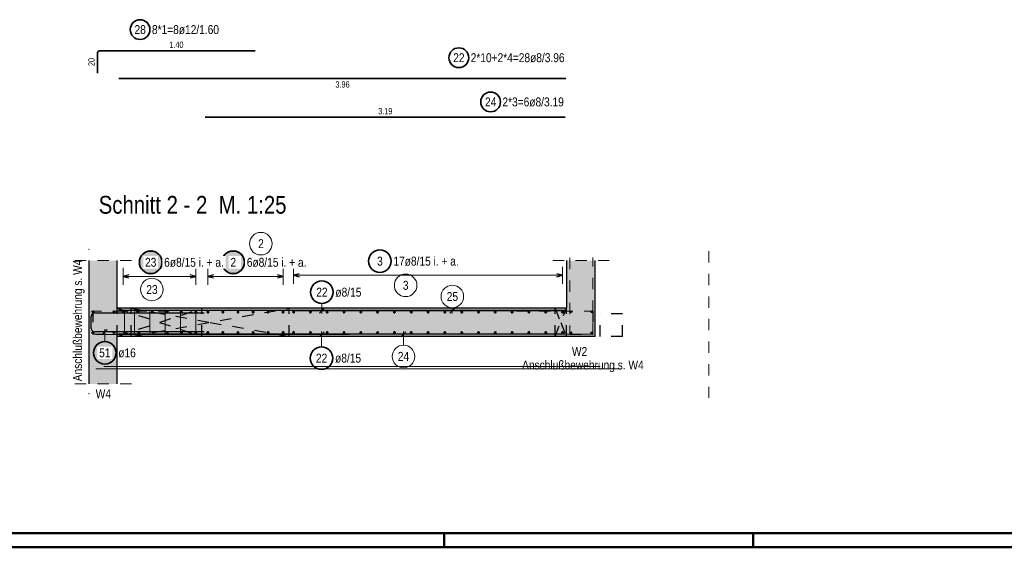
# Model space of a CAD drawing. Header units: millimetres. Extents: x -4.8 to 43.1, y -12 to 21.7.
# Tile 3 of 42: x 1.5 to 10.2, y 0 to 4.7. Entities that reach past the tile are written whole.
import ezdxf

# ---------------------------------------------------------------- set-up
doc = ezdxf.new("R2010")
doc.units = ezdxf.units.MM
doc.linetypes.add('DOT', pattern=[0.25, 0, -0.25])
doc.linetypes.add('HIDDEN', pattern=[0.375, 0.25, -0.125])
doc.layers.add('Achsen', color=7, linetype='Continuous', lineweight=20)
doc.layers.add('nplo Bewehrung', color=7, linetype='Continuous', lineweight=20)
doc.styles.add('Arial Narrow', font='ARIALN.TTF')

msp = doc.modelspace()

# ---------------------------------------------------------------- hatches: boundary and pattern name
at = {"lineweight": 25, "true_color": 0xffffff}
for points in [[(2.756698, 2.525), (2.756631, 2.528839), (2.75643, 2.532673), (2.756096, 2.536498), (2.755628, 2.540309), (2.755027, 2.544101), (2.754295, 2.54787), (2.753431, 2.551611), (2.752437, 2.55532), (2.751315, 2.558992), (2.750065, 2.562622), (2.748689, 2.566207), (2.747188, 2.569741), (2.745566, 2.573221), (2.743823, 2.576642), (2.741961, 2.58), (2.739984, 2.583291), (2.737893, 2.586511), (2.73569, 2.589656), (2.73338, 2.592723), (2.730963, 2.595707), (2.728444, 2.598604), (2.725826, 2.601412), (2.723111, 2.604127), (2.720303, 2.606746), (2.717405, 2.609265), (2.714421, 2.611681), (2.711355, 2.613992), (2.70821, 2.616194), (2.70499, 2.618285), (2.701698, 2.620263), (2.69834, 2.622124), (2.694919, 2.623867), (2.691439, 2.62549), (2.687905, 2.62699), (2.684321, 2.628366), (2.68069, 2.629616), (2.677018, 2.630739), (2.67331, 2.631733), (2.669569, 2.632596), (2.6658, 2.633329), (2.662007, 2.633929), (2.658197, 2.634397), (2.654372, 2.634732), (2.650537, 2.634933), (2.646698, 2.635), (2.642859, 2.634933), (2.639025, 2.634732), (2.6352, 2.634397), (2.631389, 2.633929), (2.627597, 2.633329), (2.623828, 2.632596), (2.620087, 2.631733), (2.616378, 2.630739), (2.612707, 2.629616), (2.609076, 2.628366), (2.605492, 2.62699), (2.601957, 2.62549), (2.598478, 2.623867), (2.595057, 2.622124), (2.591698, 2.620263), (2.588407, 2.618285), (2.585187, 2.616194), (2.582042, 2.613992), (2.578976, 2.611681), (2.575992, 2.609265), (2.573094, 2.606746), (2.570286, 2.604127), (2.567571, 2.601412), (2.564952, 2.598604), (2.562433, 2.595707), (2.560017, 2.592723), (2.557707, 2.589656), (2.555504, 2.586511), (2.553413, 2.583291), (2.551436, 2.58), (2.549574, 2.576642), (2.547831, 2.573221), (2.546208, 2.569741), (2.544708, 2.566207), (2.543332, 2.562622), (2.542082, 2.558992), (2.54096, 2.55532), (2.539966, 2.551611), (2.539102, 2.54787), (2.53837, 2.544101), (2.537769, 2.540309), (2.537301, 2.536498), (2.536966, 2.532673), (2.536765, 2.528839), (2.536698, 2.525), (2.536765, 2.521161), (2.536966, 2.517327), (2.537301, 2.513502), (2.537769, 2.509691), (2.53837, 2.505899), (2.539102, 2.50213), (2.539966, 2.498389), (2.54096, 2.49468), (2.542082, 2.491008), (2.543332, 2.487378), (2.544708, 2.483793), (2.546208, 2.480259), (2.547831, 2.476779), (2.549574, 2.473358), (2.551436, 2.47), (2.553413, 2.466709), (2.555504, 2.463489), (2.557707, 2.460344), (2.560017, 2.457277), (2.562433, 2.454293), (2.564952, 2.451396), (2.567571, 2.448588), (2.570286, 2.445873), (2.573094, 2.443254), (2.575992, 2.440735), (2.578976, 2.438319), (2.582042, 2.436008), (2.585187, 2.433806), (2.588407, 2.431715), (2.591698, 2.429737), (2.595057, 2.427876), (2.598478, 2.426133), (2.601957, 2.42451), (2.605492, 2.42301), (2.609076, 2.421634), (2.612707, 2.420384), (2.616378, 2.419261), (2.620087, 2.418267), (2.623828, 2.417404), (2.627597, 2.416671), (2.631389, 2.416071), (2.6352, 2.415603), (2.639025, 2.415268), (2.642859, 2.415067), (2.646698, 2.415), (2.650537, 2.415067), (2.654372, 2.415268), (2.658197, 2.415603), (2.662007, 2.416071), (2.6658, 2.416671), (2.669569, 2.417404), (2.67331, 2.418267), (2.677018, 2.419261), (2.68069, 2.420384), (2.684321, 2.421634), (2.687905, 2.42301), (2.691439, 2.42451), (2.694919, 2.426133), (2.69834, 2.427876), (2.701698, 2.429737), (2.70499, 2.431715), (2.70821, 2.433806), (2.711355, 2.436008), (2.714421, 2.438319), (2.717405, 2.440735), (2.720303, 2.443254), (2.723111, 2.445873), (2.725826, 2.448588), (2.728444, 2.451396), (2.730963, 2.454293), (2.73338, 2.457277), (2.73569, 2.460344), (2.737893, 2.463489), (2.739984, 2.466709), (2.741961, 2.47), (2.743823, 2.473358), (2.745566, 2.476779), (2.747188, 2.480259), (2.748689, 2.483793), (2.750065, 2.487378), (2.751315, 2.491008), (2.752437, 2.49468), (2.753431, 2.498389), (2.754295, 2.50213), (2.755027, 2.505899), (2.755628, 2.509691), (2.756096, 2.513502), (2.75643, 2.517327)], [(3.489227, 2.525), (3.48916, 2.528839), (3.48896, 2.532673), (3.488625, 2.536498), (3.488157, 2.540309), (3.487556, 2.544101), (3.486824, 2.54787), (3.48596, 2.551611), (3.484966, 2.55532), (3.483844, 2.558992), (3.482594, 2.562622), (3.481218, 2.566207), (3.479717, 2.569741), (3.478095, 2.573221), (3.476352, 2.576642), (3.47449, 2.58), (3.472513, 2.583291), (3.470422, 2.586511), (3.468219, 2.589656), (3.465909, 2.592723), (3.463492, 2.595707), (3.460973, 2.598604), (3.458355, 2.601412), (3.45564, 2.604127), (3.452832, 2.606746), (3.449934, 2.609265), (3.44695, 2.611681), (3.443884, 2.613992), (3.440739, 2.616194), (3.437519, 2.618285), (3.434227, 2.620263), (3.430869, 2.622124), (3.427448, 2.623867), (3.423969, 2.62549), (3.420434, 2.62699), (3.41685, 2.628366), (3.413219, 2.629616), (3.409548, 2.630739), (3.405839, 2.631733), (3.402098, 2.632596), (3.398329, 2.633329), (3.394537, 2.633929), (3.390726, 2.634397), (3.386901, 2.634732), (3.383066, 2.634933), (3.379227, 2.635), (3.375389, 2.634933), (3.371554, 2.634732), (3.367729, 2.634397), (3.363918, 2.633929), (3.360126, 2.633329), (3.356357, 2.632596), (3.352616, 2.631733), (3.348907, 2.630739), (3.345236, 2.629616), (3.341605, 2.628366), (3.338021, 2.62699), (3.334486, 2.62549), (3.331007, 2.623867), (3.327586, 2.622124), (3.324227, 2.620263), (3.320936, 2.618285), (3.317716, 2.616194), (3.314571, 2.613992), (3.311505, 2.611681), (3.308521, 2.609265), (3.305623, 2.606746), (3.302815, 2.604127), (3.3001, 2.601412), (3.297482, 2.598604), (3.294963, 2.595707), (3.292546, 2.592723), (3.290236, 2.589656), (3.288033, 2.586511), (3.285942, 2.583291), (3.283965, 2.58), (3.282103, 2.576642), (3.28036, 2.573221), (3.278737, 2.569741), (3.277237, 2.566207), (3.275861, 2.562622), (3.274611, 2.558992), (3.273489, 2.55532), (3.272495, 2.551611), (3.271631, 2.54787), (3.270899, 2.544101), (3.270298, 2.540309), (3.26983, 2.536498), (3.269495, 2.532673), (3.269295, 2.528839), (3.269227, 2.525), (3.269295, 2.521161), (3.269495, 2.517327), (3.26983, 2.513502), (3.270298, 2.509691), (3.270899, 2.505899), (3.271631, 2.50213), (3.272495, 2.498389), (3.273489, 2.49468), (3.274611, 2.491008), (3.275861, 2.487378), (3.277237, 2.483793), (3.278737, 2.480259), (3.28036, 2.476779), (3.282103, 2.473358), (3.283965, 2.47), (3.285942, 2.466709), (3.288033, 2.463489), (3.290236, 2.460344), (3.292546, 2.457277), (3.294963, 2.454293), (3.297482, 2.451396), (3.3001, 2.448588), (3.302815, 2.445873), (3.305623, 2.443254), (3.308521, 2.440735), (3.311505, 2.438319), (3.314571, 2.436008), (3.317716, 2.433806), (3.320936, 2.431715), (3.324227, 2.429737), (3.327586, 2.427876), (3.331007, 2.426133), (3.334486, 2.42451), (3.338021, 2.42301), (3.341605, 2.421634), (3.345236, 2.420384), (3.348907, 2.419261), (3.352616, 2.418267), (3.356357, 2.417404), (3.360126, 2.416671), (3.363918, 2.416071), (3.367729, 2.415603), (3.371554, 2.415268), (3.375389, 2.415067), (3.379227, 2.415), (3.383066, 2.415067), (3.386901, 2.415268), (3.390726, 2.415603), (3.394537, 2.416071), (3.398329, 2.416671), (3.402098, 2.417404), (3.405839, 2.418267), (3.409548, 2.419261), (3.413219, 2.420384), (3.41685, 2.421634), (3.420434, 2.42301), (3.423969, 2.42451), (3.427448, 2.426133), (3.430869, 2.427876), (3.434227, 2.429737), (3.437519, 2.431715), (3.440739, 2.433806), (3.443884, 2.436008), (3.44695, 2.438319), (3.449934, 2.440735), (3.452832, 2.443254), (3.45564, 2.445873), (3.458355, 2.448588), (3.460973, 2.451396), (3.463492, 2.454293), (3.465909, 2.457277), (3.468219, 2.460344), (3.470422, 2.463489), (3.472513, 2.466709), (3.47449, 2.47), (3.476352, 2.473358), (3.478095, 2.476779), (3.479717, 2.480259), (3.481218, 2.483793), (3.482594, 2.487378), (3.483844, 2.491008), (3.484966, 2.49468), (3.48596, 2.498389), (3.486824, 2.50213), (3.487556, 2.505899), (3.488157, 2.509691), (3.488625, 2.513502), (3.48896, 2.517327)], [(2.34982, 1.723225), (2.349753, 1.727064), (2.349552, 1.730898), (2.349217, 1.734723), (2.348749, 1.738534), (2.348148, 1.742326), (2.347416, 1.746095), (2.346552, 1.749836), (2.345558, 1.753545), (2.344436, 1.757217), (2.343186, 1.760847), (2.34181, 1.764431), (2.34031, 1.767966), (2.338687, 1.771446), (2.336944, 1.774867), (2.335082, 1.778225), (2.333105, 1.781516), (2.331014, 1.784736), (2.328811, 1.787881), (2.326501, 1.790948), (2.324084, 1.793931), (2.321566, 1.796829), (2.318947, 1.799637), (2.316232, 1.802352), (2.313424, 1.804971), (2.310526, 1.80749), (2.307542, 1.809906), (2.304476, 1.812217), (2.301331, 1.814419), (2.298111, 1.81651), (2.29482, 1.818488), (2.291461, 1.820349), (2.28804, 1.822092), (2.284561, 1.823715), (2.281026, 1.825215), (2.277442, 1.826591), (2.273811, 1.827841), (2.27014, 1.828964), (2.266431, 1.829957), (2.26269, 1.830821), (2.258921, 1.831554), (2.255129, 1.832154), (2.251318, 1.832622), (2.247493, 1.832957), (2.243659, 1.833158), (2.23982, 1.833225), (2.235981, 1.833158), (2.232146, 1.832957), (2.228321, 1.832622), (2.224511, 1.832154), (2.220718, 1.831554), (2.216949, 1.830821), (2.213208, 1.829957), (2.209499, 1.828964), (2.205828, 1.827841), (2.202197, 1.826591), (2.198613, 1.825215), (2.195079, 1.823715), (2.191599, 1.822092), (2.188178, 1.820349), (2.18482, 1.818488), (2.181528, 1.81651), (2.178308, 1.814419), (2.175163, 1.812217), (2.172097, 1.809906), (2.169113, 1.80749), (2.166215, 1.804971), (2.163407, 1.802352), (2.160692, 1.799637), (2.158074, 1.796829), (2.155555, 1.793931), (2.153138, 1.790948), (2.150828, 1.787881), (2.148625, 1.784736), (2.146534, 1.781516), (2.144557, 1.778225), (2.142695, 1.774867), (2.140952, 1.771446), (2.13933, 1.767966), (2.137829, 1.764431), (2.136453, 1.760847), (2.135203, 1.757217), (2.134081, 1.753545), (2.133087, 1.749836), (2.132223, 1.746095), (2.131491, 1.742326), (2.13089, 1.738534), (2.130422, 1.734723), (2.130088, 1.730898), (2.129887, 1.727064), (2.12982, 1.723225), (2.129887, 1.719386), (2.130088, 1.715552), (2.130422, 1.711727), (2.13089, 1.707916), (2.131491, 1.704123), (2.132223, 1.700354), (2.133087, 1.696613), (2.134081, 1.692905), (2.135203, 1.689233), (2.136453, 1.685603), (2.137829, 1.682018), (2.13933, 1.678484), (2.140952, 1.675004), (2.142695, 1.671583), (2.144557, 1.668225), (2.146534, 1.664934), (2.148625, 1.661714), (2.150828, 1.658568), (2.153138, 1.655502), (2.155555, 1.652518), (2.158074, 1.64962), (2.160692, 1.646812), (2.163407, 1.644097), (2.166215, 1.641479), (2.169113, 1.63896), (2.172097, 1.636544), (2.175163, 1.634233), (2.178308, 1.632031), (2.181528, 1.629939), (2.18482, 1.627962), (2.188178, 1.626101), (2.191599, 1.624357), (2.195079, 1.622735), (2.198613, 1.621235), (2.202197, 1.619859), (2.205828, 1.618609), (2.209499, 1.617486), (2.213208, 1.616492), (2.216949, 1.615629), (2.220718, 1.614896), (2.224511, 1.614295), (2.228321, 1.613827), (2.232146, 1.613493), (2.235981, 1.613292), (2.23982, 1.613225), (2.243659, 1.613292), (2.247493, 1.613493), (2.251318, 1.613827), (2.255129, 1.614295), (2.258921, 1.614896), (2.26269, 1.615629), (2.266431, 1.616492), (2.27014, 1.617486), (2.273811, 1.618609), (2.277442, 1.619859), (2.281026, 1.621235), (2.284561, 1.622735), (2.28804, 1.624357), (2.291461, 1.626101), (2.29482, 1.627962), (2.298111, 1.629939), (2.301331, 1.632031), (2.304476, 1.634233), (2.307542, 1.636544), (2.310526, 1.63896), (2.313424, 1.641479), (2.316232, 1.644097), (2.318947, 1.646812), (2.321566, 1.64962), (2.324084, 1.652518), (2.326501, 1.655502), (2.328811, 1.658568), (2.331014, 1.661714), (2.333105, 1.664934), (2.335082, 1.668225), (2.336944, 1.671583), (2.338687, 1.675004), (2.34031, 1.678484), (2.34181, 1.682018), (2.343186, 1.685603), (2.344436, 1.689233), (2.345558, 1.692905), (2.346552, 1.696613), (2.347416, 1.700354), (2.348148, 1.704123), (2.348749, 1.707916), (2.349217, 1.711727), (2.349552, 1.715552)]]:
    msp.add_hatch(color=7, dxfattribs=at).paths.add_polyline_path(points)
at = {"lineweight": 13, "true_color": 0xd7ffd7}
for points in [[(2.100486, 1.44769), (2.350486, 1.44769), (2.350486, 2.539653), (2.100486, 2.539653)], [(6.338138, 1.867797), (6.588138, 1.867797), (6.588138, 2.539653), (6.338138, 2.539653)], [(6.338138, 1.867797), (6.338138, 2.117797), (2.350486, 2.117797), (2.350486, 1.867797)]]:
    msp.add_hatch(color=254, dxfattribs=at).paths.add_polyline_path(points)

# ---------------------------------------------------------------- linework, layer by layer
at = {"color": 2, "linetype": 'Continuous', "lineweight": 35}
for p, q in [((2.174263, 4.199223), (2.174263, 4.375223)), ((2.198263, 4.399223), (3.574263, 4.399223)), ((6.328037, 4.153884), (2.365734, 4.153933)), ((2.365734, 4.153933), (2.365734, 4.153933)), ((6.322687, 3.81106), (3.130384, 3.811109))]:
    msp.add_line(p, q, dxfattribs=at)
at = {"color": 5, "linetype": 'HIDDEN', "lineweight": 18, "ltscale": 0.25}
for p, q in [((7.596039, 1.32269), (7.596039, 2.664653)), ((2.475486, 2.539653), (1.975486, 2.539653)), ((6.713138, 2.539653), (6.213138, 2.539653)), ((2.475486, 1.44769), (1.975486, 1.44769))]:
    msp.add_line(p, q, dxfattribs=at)
at = {"color": 3, "linetype": 'Continuous', "lineweight": 25}
for p, q in [((2.100486, 1.44769), (2.100486, 2.539653)), ((2.350486, 2.117797), (2.350486, 2.539653)), ((6.338138, 2.117797), (6.338138, 2.539653)), ((6.588138, 1.867797), (6.588138, 2.539653)), ((2.454486, 2.413397), (2.404486, 2.4)), ((2.404486, 2.4), (2.454486, 2.386603)), ((3.046486, 2.4), (2.996486, 2.413397)), ((2.996486, 2.386603), (3.046486, 2.4)), ((3.204486, 2.413397), (3.154486, 2.4)), ((3.154486, 2.4), (3.204486, 2.386603)), ((3.820937, 2.4), (3.770937, 2.413397)), ((3.770937, 2.386603), (3.820937, 2.4)), ((3.963938, 2.423397), (3.913938, 2.41)), ((3.913938, 2.41), (3.963938, 2.396603)), ((6.298788, 2.41), (6.248788, 2.423397)), ((6.248788, 2.396603), (6.298788, 2.41)), ((6.338138, 2.117797), (2.350486, 2.117797)), ((6.322789, 2.097796), (2.360486, 2.097747)), ((2.360486, 2.097747), (2.360486, 2.097747)), ((3.904936, 2.097796), (6.322788, 2.097737)), ((4.14242, 2.075672), (4.186614, 2.119867)), ((2.120486, 1.939797), (2.120486, 2.045649)), ((2.152486, 2.077649), (3.120486, 2.077649)), ((2.261917, 1.929894), (2.217723, 1.885699)), ((3.120486, 1.907797), (2.152486, 1.907797)), ((6.338138, 1.867797), (2.350486, 1.867797)), ((6.322789, 1.887797), (2.360486, 1.887846)), ((2.360486, 1.887846), (2.360486, 1.887846)), ((6.322789, 1.887797), (3.130486, 1.887846)), ((4.183731, 1.90992), (4.139537, 1.865727)), ((6.588138, 1.867797), (6.338138, 1.867797))]:
    msp.add_line(p, q, dxfattribs=at)
at = {"color": 5, "linetype": 'Continuous', "lineweight": 18}
for p, q in [((2.404486, 2.475), (2.404486, 2.325)), ((3.046486, 2.325), (3.046486, 2.475)), ((3.154486, 2.475), (3.154486, 2.325)), ((3.820937, 2.325), (3.820937, 2.475)), ((3.913938, 2.485), (3.913938, 2.335)), ((6.298788, 2.335), (6.298788, 2.485)), ((3.046486, 2.4), (2.404486, 2.4)), ((3.820937, 2.4), (3.154486, 2.4)), ((6.298788, 2.41), (3.913938, 2.41)), ((4.164516, 2.16033), (4.164517, 2.07277)), ((2.23982, 1.823225), (2.23982, 1.932797)), ((4.161633, 1.776103), (4.161634, 1.912824))]:
    msp.add_line(p, q, dxfattribs=at)
at = {"color": 3, "linetype": 'DOT', "lineweight": 25, "ltscale": 0.25}
for p, q in [((2.350486, 1.867797), (2.350486, 2.117797)), ((2.474937, 1.867797), (2.474937, 2.117797)), ((3.100486, 1.867797), (3.100486, 2.117797)), ((3.874937, 1.867797), (3.874937, 2.117797)), ((6.232788, 1.867797), (6.232788, 2.117797)), ((6.332788, 1.867797), (6.332788, 2.117797)), ((6.831019, 2.067797), (6.631019, 2.067797)), ((6.631019, 1.867797), (6.631019, 2.067797)), ((6.831019, 1.867797), (6.831019, 2.067797)), ((6.831019, 1.867797), (6.631019, 1.867797))]:
    msp.add_line(p, q, dxfattribs=at)
at = {"color": 9, "linetype": 'Continuous', "lineweight": 0}
for p, q in [((5.299384, 2.075665), (5.343579, 2.119858)), ((5.321482, 2.121929), (5.321481, 2.072762)), ((4.909929, 1.909915), (4.865734, 1.865722)), ((4.88783, 1.791288), (4.887832, 1.912819))]:
    msp.add_line(p, q, dxfattribs=at)
at = {"color": 10, "linetype": 'HIDDEN', "ltscale": 0.25}
for p, q in [((2.135348, 2.093326), (2.135348, 1.888524)), ((6.568138, 2.093326), (6.568138, 1.888524)), ((6.362609, 1.887659), (6.567411, 1.887659))]:
    msp.add_line(p, q, dxfattribs=at)
at = {"color": 4, "linetype": 'Continuous', "lineweight": 50}
for p, q in [((0.5, 0.125), (29.6, 0.125)), ((0, 0), (29.725, 0))]:
    msp.add_line(p, q, dxfattribs=at)
at = {"color": 4, "linetype": 'Continuous', "lineweight": 50, "ltscale": 4}
for p, q in [((5.25, 0), (5.25, 0.125)), ((7.9875, 0), (7.9875, 0.125))]:
    msp.add_line(p, q, dxfattribs=at)
at = {"color": 2, "linetype": 'Continuous', "lineweight": 35}
for centre, radius in [((2.553226, 4.586723), 0.0875), ((5.37919, 4.337539), 0.0875), ((5.660795, 3.945741), 0.0875), ((2.646698, 2.525), 0.1), ((3.379227, 2.525), 0.1), ((4.679006, 2.535), 0.1), ((4.164515, 2.26033), 0.1), ((2.23982, 1.723225), 0.1), ((4.161631, 1.676103), 0.1)]:
    msp.add_circle(centre, radius, dxfattribs=at)
at = {"color": 9, "linetype": 'Continuous', "lineweight": 0}
for centre, radius in [((2.100486, 2.638806), 0.00111), ((2.657762, 2.283376), 0.1), ((4.90757, 2.320954), 0.1), ((5.321484, 2.221929), 0.1), ((2.350486, 2.117747), 0.00111), ((2.350486, 2.117649), 0.00111), ((3.874937, 2.117737), 0.00111), ((3.874937, 2.117649), 0.00111), ((2.550486, 1.867797), 0.00111), ((4.887828, 1.691288), 0.1), ((2.100486, 1.360863), 0.00111)]:
    msp.add_circle(centre, radius, dxfattribs=at)
at = {"color": 10, "linetype": 'Continuous'}
for centre in [(2.133794, 2.086373), (2.321535, 2.086373), (6.371447, 2.086373), (6.559188, 2.086373), (2.133794, 1.900472), (2.321535, 1.900472), (6.371447, 1.900472), (6.559188, 1.900472)]:
    msp.add_circle(centre, 0.0075, dxfattribs=at)
at = {"color": 4, "linetype": 'Continuous', "lineweight": 50}
for centre, radius in [((2.404486, 2.083797), 0.004), ((2.404486, 2.083797), 0.004), ((2.404486, 2.083797), 0.0036), ((2.404486, 2.083797), 0.0028), ((2.404486, 2.083797), 0.002), ((2.404486, 2.083797), 0.0012), ((2.404486, 2.083797), 0.0004), ((2.532886, 2.083797), 0.004), ((2.532886, 2.083797), 0.004), ((2.532886, 2.083797), 0.0036), ((2.532886, 2.083797), 0.0028), ((2.532886, 2.083797), 0.002), ((2.532886, 2.083797), 0.0012), ((2.532886, 2.083797), 0.0004), ((2.661286, 2.083797), 0.004), ((2.661286, 2.083797), 0.004), ((2.661286, 2.083797), 0.0036), ((2.661286, 2.083797), 0.0028), ((2.661286, 2.083797), 0.002), ((2.661286, 2.083797), 0.0012), ((2.661286, 2.083797), 0.0004), ((2.789686, 2.083797), 0.004), ((2.789686, 2.083797), 0.004), ((2.789686, 2.083797), 0.0036), ((2.789686, 2.083797), 0.0028), ((2.789686, 2.083797), 0.002), ((2.789686, 2.083797), 0.0012), ((2.789686, 2.083797), 0.0004), ((2.918086, 2.083797), 0.004), ((2.918086, 2.083797), 0.004), ((2.918086, 2.083797), 0.0036), ((2.918086, 2.083797), 0.0028), ((2.918086, 2.083797), 0.002), ((2.918086, 2.083797), 0.0012), ((2.918086, 2.083797), 0.0004), ((3.046486, 2.083797), 0.004), ((3.046486, 2.083797), 0.004), ((3.046486, 2.083797), 0.0036), ((3.046486, 2.083797), 0.0028), ((3.046486, 2.083797), 0.002), ((3.046486, 2.083797), 0.0012), ((3.046486, 2.083797), 0.0004), ((3.154486, 2.083797), 0.004), ((3.154486, 2.083797), 0.004), ((3.154486, 2.083797), 0.0036), ((3.154486, 2.083797), 0.0028), ((3.154486, 2.083797), 0.002), ((3.154486, 2.083797), 0.0012), ((3.154486, 2.083797), 0.0004), ((3.287776, 2.083797), 0.004), ((3.287776, 2.083797), 0.004), ((3.287776, 2.083797), 0.0036), ((3.287776, 2.083797), 0.0028), ((3.287776, 2.083797), 0.002), ((3.287776, 2.083797), 0.0012), ((3.287776, 2.083797), 0.0004), ((3.421066, 2.083797), 0.004), ((3.421066, 2.083797), 0.004), ((3.421066, 2.083797), 0.0036), ((3.421066, 2.083797), 0.0028), ((3.421066, 2.083797), 0.002), ((3.421066, 2.083797), 0.0012), ((3.421066, 2.083797), 0.0004), ((3.554356, 2.083797), 0.004), ((3.554356, 2.083797), 0.004), ((3.554356, 2.083797), 0.0036), ((3.554356, 2.083797), 0.0028), ((3.554356, 2.083797), 0.002), ((3.554356, 2.083797), 0.0012), ((3.554356, 2.083797), 0.0004), ((3.687647, 2.083797), 0.004), ((3.687647, 2.083797), 0.004), ((3.687647, 2.083797), 0.0036), ((3.687647, 2.083797), 0.0028), ((3.687647, 2.083797), 0.002), ((3.687647, 2.083797), 0.0012), ((3.687647, 2.083797), 0.0004), ((3.820937, 2.083797), 0.004), ((3.820937, 2.083797), 0.004), ((3.820937, 2.083797), 0.0036), ((3.820937, 2.083797), 0.0028), ((3.820937, 2.083797), 0.002), ((3.820937, 2.083797), 0.0012), ((3.820937, 2.083797), 0.0004), ((3.913938, 2.083737), 0.004), ((3.913938, 2.083737), 0.004), ((3.913938, 2.083737), 0.0036), ((3.913938, 2.083737), 0.0028), ((3.913938, 2.083737), 0.002), ((3.913938, 2.083737), 0.0012), ((3.913938, 2.083737), 0.0004), ((4.062991, 2.083737), 0.004), ((4.062991, 2.083737), 0.004), ((4.062991, 2.083737), 0.0036), ((4.062991, 2.083737), 0.0028), ((4.062991, 2.083737), 0.002), ((4.062991, 2.083737), 0.0012), ((4.062991, 2.083737), 0.0004), ((4.212045, 2.083737), 0.004), ((4.212045, 2.083737), 0.004), ((4.212045, 2.083737), 0.0036), ((4.212045, 2.083737), 0.0028), ((4.212045, 2.083737), 0.002), ((4.212045, 2.083737), 0.0012), ((4.212045, 2.083737), 0.0004), ((4.361098, 2.083737), 0.004), ((4.361098, 2.083737), 0.004), ((4.361098, 2.083737), 0.0036), ((4.361098, 2.083737), 0.0028), ((4.361098, 2.083737), 0.002), ((4.361098, 2.083737), 0.0012), ((4.361098, 2.083737), 0.0004), ((4.510151, 2.083737), 0.004), ((4.510151, 2.083737), 0.004), ((4.510151, 2.083737), 0.0036), ((4.510151, 2.083737), 0.0028), ((4.510151, 2.083737), 0.002), ((4.510151, 2.083737), 0.0012), ((4.510151, 2.083737), 0.0004), ((4.659204, 2.083737), 0.004), ((4.659204, 2.083737), 0.004), ((4.659204, 2.083737), 0.0036), ((4.659204, 2.083737), 0.0028), ((4.659204, 2.083737), 0.002), ((4.659204, 2.083737), 0.0012), ((4.659204, 2.083737), 0.0004), ((4.808257, 2.083737), 0.004), ((4.808257, 2.083737), 0.004), ((4.808257, 2.083737), 0.0036), ((4.808257, 2.083737), 0.0028), ((4.808257, 2.083737), 0.002), ((4.808257, 2.083737), 0.0012), ((4.808257, 2.083737), 0.0004), ((4.95731, 2.083737), 0.004), ((4.95731, 2.083737), 0.004), ((4.95731, 2.083737), 0.0036), ((4.95731, 2.083737), 0.0028), ((4.95731, 2.083737), 0.002), ((4.95731, 2.083737), 0.0012), ((4.95731, 2.083737), 0.0004), ((5.106363, 2.083737), 0.004), ((5.106363, 2.083737), 0.004), ((5.106363, 2.083737), 0.0036), ((5.106363, 2.083737), 0.0028), ((5.106363, 2.083737), 0.002), ((5.106363, 2.083737), 0.0012), ((5.106363, 2.083737), 0.0004), ((5.255417, 2.083737), 0.004), ((5.255417, 2.083737), 0.004), ((5.255417, 2.083737), 0.0036), ((5.255417, 2.083737), 0.0028), ((5.255417, 2.083737), 0.002), ((5.255417, 2.083737), 0.0012), ((5.255417, 2.083737), 0.0004), ((5.40447, 2.083737), 0.004), ((5.40447, 2.083737), 0.004), ((5.40447, 2.083737), 0.0036), ((5.40447, 2.083737), 0.0028), ((5.40447, 2.083737), 0.002), ((5.40447, 2.083737), 0.0012), ((5.40447, 2.083737), 0.0004), ((5.553523, 2.083737), 0.004), ((5.553523, 2.083737), 0.004), ((5.553523, 2.083737), 0.0036), ((5.553523, 2.083737), 0.0028), ((5.553523, 2.083737), 0.002), ((5.553523, 2.083737), 0.0012), ((5.553523, 2.083737), 0.0004), ((5.702576, 2.083737), 0.004), ((5.702576, 2.083737), 0.004), ((5.702576, 2.083737), 0.0036), ((5.702576, 2.083737), 0.0028), ((5.702576, 2.083737), 0.002), ((5.702576, 2.083737), 0.0012), ((5.702576, 2.083737), 0.0004), ((5.851629, 2.083737), 0.004), ((5.851629, 2.083737), 0.004), ((5.851629, 2.083737), 0.0036), ((5.851629, 2.083737), 0.0028), ((5.851629, 2.083737), 0.002), ((5.851629, 2.083737), 0.0012), ((5.851629, 2.083737), 0.0004), ((6.000682, 2.083737), 0.004), ((6.000682, 2.083737), 0.004), ((6.000682, 2.083737), 0.0036), ((6.000682, 2.083737), 0.0028), ((6.000682, 2.083737), 0.002), ((6.000682, 2.083737), 0.0012), ((6.000682, 2.083737), 0.0004), ((6.149735, 2.083737), 0.004), ((6.149735, 2.083737), 0.004), ((6.149735, 2.083737), 0.0036), ((6.149735, 2.083737), 0.0028), ((6.149735, 2.083737), 0.002), ((6.149735, 2.083737), 0.0012), ((6.149735, 2.083737), 0.0004), ((6.298788, 2.083737), 0.004), ((6.298788, 2.083737), 0.004), ((6.298788, 2.083737), 0.0036), ((6.298788, 2.083737), 0.0028), ((6.298788, 2.083737), 0.002), ((6.298788, 2.083737), 0.0012), ((6.298788, 2.083737), 0.0004), ((2.416986, 1.901845), 0.004), ((2.416986, 1.901845), 0.004), ((2.416986, 1.901845), 0.0036), ((2.416986, 1.901845), 0.0028), ((2.416986, 1.901845), 0.002), ((2.416986, 1.901845), 0.0012), ((2.416986, 1.901845), 0.0004), ((2.542886, 1.901845), 0.004), ((2.542886, 1.901845), 0.004), ((2.542886, 1.901845), 0.0036), ((2.542886, 1.901845), 0.0028), ((2.542886, 1.901845), 0.002), ((2.542886, 1.901845), 0.0012), ((2.542886, 1.901845), 0.0004), ((2.668786, 1.901845), 0.004), ((2.668786, 1.901845), 0.004), ((2.668786, 1.901845), 0.0036), ((2.668786, 1.901845), 0.0028), ((2.668786, 1.901845), 0.002), ((2.668786, 1.901845), 0.0012), ((2.668786, 1.901845), 0.0004), ((2.794686, 1.901845), 0.004), ((2.794686, 1.901845), 0.004), ((2.794686, 1.901845), 0.0036), ((2.794686, 1.901845), 0.0028), ((2.794686, 1.901845), 0.002), ((2.794686, 1.901845), 0.0012), ((2.794686, 1.901845), 0.0004), ((2.920586, 1.901845), 0.004), ((2.920586, 1.901845), 0.004), ((2.920586, 1.901845), 0.0036), ((2.920586, 1.901845), 0.0028), ((2.920586, 1.901845), 0.002), ((2.920586, 1.901845), 0.0012), ((2.920586, 1.901845), 0.0004), ((3.046486, 1.901845), 0.004), ((3.046486, 1.901845), 0.004), ((3.046486, 1.901845), 0.0036), ((3.046486, 1.901845), 0.0028), ((3.046486, 1.901845), 0.002), ((3.046486, 1.901845), 0.0012), ((3.046486, 1.901845), 0.0004), ((3.154486, 1.901846), 0.004), ((3.154486, 1.901846), 0.004), ((3.154486, 1.901846), 0.0036), ((3.154486, 1.901846), 0.0028), ((3.154486, 1.901846), 0.002), ((3.154486, 1.901846), 0.0012), ((3.154486, 1.901846), 0.0004), ((3.287776, 1.901846), 0.004), ((3.287776, 1.901846), 0.004), ((3.287776, 1.901846), 0.0036), ((3.287776, 1.901846), 0.0028), ((3.287776, 1.901846), 0.002), ((3.287776, 1.901846), 0.0012), ((3.287776, 1.901846), 0.0004), ((3.421066, 1.901846), 0.004), ((3.421066, 1.901846), 0.004), ((3.421066, 1.901846), 0.0036), ((3.421066, 1.901846), 0.0028), ((3.421066, 1.901846), 0.002), ((3.421066, 1.901846), 0.0012), ((3.421066, 1.901846), 0.0004), ((3.554356, 1.901846), 0.004), ((3.554356, 1.901846), 0.004), ((3.554356, 1.901846), 0.0036), ((3.554356, 1.901846), 0.0028), ((3.554356, 1.901846), 0.002), ((3.554356, 1.901846), 0.0012), ((3.554356, 1.901846), 0.0004), ((3.687647, 1.901846), 0.004), ((3.687647, 1.901846), 0.004), ((3.687647, 1.901846), 0.0036), ((3.687647, 1.901846), 0.0028), ((3.687647, 1.901846), 0.002), ((3.687647, 1.901846), 0.0012), ((3.687647, 1.901846), 0.0004), ((3.820937, 1.901846), 0.004), ((3.820937, 1.901846), 0.004), ((3.820937, 1.901846), 0.0036), ((3.820937, 1.901846), 0.0028), ((3.820937, 1.901846), 0.002), ((3.820937, 1.901846), 0.0012), ((3.820937, 1.901846), 0.0004), ((3.913938, 1.901797), 0.004), ((3.913938, 1.901797), 0.004), ((3.913938, 1.901797), 0.0036), ((3.913938, 1.901797), 0.0028), ((3.913938, 1.901797), 0.002), ((3.913938, 1.901797), 0.0012), ((3.913938, 1.901797), 0.0004), ((4.062991, 1.901797), 0.004), ((4.062991, 1.901797), 0.004), ((4.062991, 1.901797), 0.0036), ((4.062991, 1.901797), 0.0028), ((4.062991, 1.901797), 0.002), ((4.062991, 1.901797), 0.0012), ((4.062991, 1.901797), 0.0004), ((4.212045, 1.901797), 0.004), ((4.212045, 1.901797), 0.004), ((4.212045, 1.901797), 0.0036), ((4.212045, 1.901797), 0.0028), ((4.212045, 1.901797), 0.002), ((4.212045, 1.901797), 0.0012), ((4.212045, 1.901797), 0.0004), ((4.361098, 1.901797), 0.004), ((4.361098, 1.901797), 0.004), ((4.361098, 1.901797), 0.0036), ((4.361098, 1.901797), 0.0028), ((4.361098, 1.901797), 0.002), ((4.361098, 1.901797), 0.0012), ((4.361098, 1.901797), 0.0004), ((4.510151, 1.901797), 0.004), ((4.510151, 1.901797), 0.004), ((4.510151, 1.901797), 0.0036), ((4.510151, 1.901797), 0.0028), ((4.510151, 1.901797), 0.002), ((4.510151, 1.901797), 0.0012), ((4.510151, 1.901797), 0.0004), ((4.659204, 1.901797), 0.004), ((4.659204, 1.901797), 0.004), ((4.659204, 1.901797), 0.0036), ((4.659204, 1.901797), 0.0028), ((4.659204, 1.901797), 0.002), ((4.659204, 1.901797), 0.0012), ((4.659204, 1.901797), 0.0004), ((4.808257, 1.901797), 0.004), ((4.808257, 1.901797), 0.004), ((4.808257, 1.901797), 0.0036), ((4.808257, 1.901797), 0.0028), ((4.808257, 1.901797), 0.002), ((4.808257, 1.901797), 0.0012), ((4.808257, 1.901797), 0.0004), ((4.95731, 1.901797), 0.004), ((4.95731, 1.901797), 0.004), ((4.95731, 1.901797), 0.0036), ((4.95731, 1.901797), 0.0028), ((4.95731, 1.901797), 0.002), ((4.95731, 1.901797), 0.0012), ((4.95731, 1.901797), 0.0004), ((5.106363, 1.901797), 0.004), ((5.106363, 1.901797), 0.004), ((5.106363, 1.901797), 0.0036), ((5.106363, 1.901797), 0.0028), ((5.106363, 1.901797), 0.002), ((5.106363, 1.901797), 0.0012), ((5.106363, 1.901797), 0.0004), ((5.255417, 1.901797), 0.004), ((5.255417, 1.901797), 0.004), ((5.255417, 1.901797), 0.0036), ((5.255417, 1.901797), 0.0028), ((5.255417, 1.901797), 0.002), ((5.255417, 1.901797), 0.0012), ((5.255417, 1.901797), 0.0004), ((5.40447, 1.901797), 0.004), ((5.40447, 1.901797), 0.004), ((5.40447, 1.901797), 0.0036), ((5.40447, 1.901797), 0.0028), ((5.40447, 1.901797), 0.002), ((5.40447, 1.901797), 0.0012), ((5.40447, 1.901797), 0.0004), ((5.553523, 1.901797), 0.004), ((5.553523, 1.901797), 0.004), ((5.553523, 1.901797), 0.0036), ((5.553523, 1.901797), 0.0028), ((5.553523, 1.901797), 0.002), ((5.553523, 1.901797), 0.0012), ((5.553523, 1.901797), 0.0004), ((5.702576, 1.901797), 0.004), ((5.702576, 1.901797), 0.004), ((5.702576, 1.901797), 0.0036), ((5.702576, 1.901797), 0.0028), ((5.702576, 1.901797), 0.002), ((5.702576, 1.901797), 0.0012), ((5.702576, 1.901797), 0.0004), ((5.851629, 1.901797), 0.004), ((5.851629, 1.901797), 0.004), ((5.851629, 1.901797), 0.0036), ((5.851629, 1.901797), 0.0028), ((5.851629, 1.901797), 0.002), ((5.851629, 1.901797), 0.0012), ((5.851629, 1.901797), 0.0004), ((6.000682, 1.901797), 0.004), ((6.000682, 1.901797), 0.004), ((6.000682, 1.901797), 0.0036), ((6.000682, 1.901797), 0.0028), ((6.000682, 1.901797), 0.002), ((6.000682, 1.901797), 0.0012), ((6.000682, 1.901797), 0.0004), ((6.149735, 1.901797), 0.004), ((6.149735, 1.901797), 0.004), ((6.149735, 1.901797), 0.0036), ((6.149735, 1.901797), 0.0028), ((6.149735, 1.901797), 0.002), ((6.149735, 1.901797), 0.0012), ((6.149735, 1.901797), 0.0004), ((6.298788, 1.901797), 0.004), ((6.298788, 1.901797), 0.004), ((6.298788, 1.901797), 0.0036), ((6.298788, 1.901797), 0.0028), ((6.298788, 1.901797), 0.002), ((6.298788, 1.901797), 0.0012), ((6.298788, 1.901797), 0.0004)]:
    msp.add_circle(centre, radius, dxfattribs=at)
at = {"color": 2, "linetype": 'Continuous', "lineweight": 35}
msp.add_arc((2.198263, 4.375223), 0.024, 90, 180, dxfattribs=at)
at = {"color": 3, "linetype": 'Continuous', "lineweight": 25}
for centre, start, end in [((2.152486, 2.045649), 90, 180), ((2.152486, 1.939797), 180, 270)]:
    msp.add_arc(centre, 0.032, start, end, dxfattribs=at)
at = {"layer": 'Achsen', "color": 10, "linetype": 'HIDDEN', "ltscale": 0.25}
for p, q in [((6.362609, 2.564441), (6.362609, 1.887659)), ((6.567411, 1.887659), (6.567411, 2.566867)), ((2.81213, 2.093326), (2.135348, 2.093326)), ((5.891356, 2.093326), (6.568138, 2.093326)), ((2.135348, 1.888524), (2.814556, 1.888524)), ((6.568138, 1.888524), (5.888931, 1.888524))]:
    msp.add_line(p, q, dxfattribs=at)
at = {"layer": 'Achsen', "color": 3, "linetype": 'DOT', "lineweight": 25, "ltscale": 0.25}
for p, q in [((2.350486, 1.867846), (3.100486, 2.117797)), ((2.350486, 2.117797), (2.725486, 1.992821)), ((2.474937, 1.867846), (3.874937, 2.117797)), ((2.474937, 2.117797), (3.174937, 1.992821)), ((6.232788, 1.867737), (6.332788, 2.117737)), ((6.232788, 2.117737), (6.282788, 1.992737)), ((2.725486, 1.992821), (3.100486, 1.867846)), ((3.174937, 1.992821), (3.874937, 1.867846)), ((6.282788, 1.992737), (6.332788, 1.867737))]:
    msp.add_line(p, q, dxfattribs=at)
at = {"layer": 'nplo Bewehrung', "color": 9, "linetype": 'Continuous', "lineweight": 0}
for p, q in [((2.414618, 1.897846), (2.414618, 2.087797)), ((2.504486, 1.897797), (2.504486, 2.087797)), ((2.639985, 1.897797), (2.639985, 2.087797)), ((2.775485, 1.897797), (2.775485, 2.087797)), ((2.910985, 1.897797), (2.910985, 2.087797)), ((3.046485, 1.897797), (3.046485, 2.087797)), ((2.160486, 1.883797), (3.560486, 1.883797)), ((2.160486, 1.883797), (4.410486, 1.883797)), ((2.160587, 1.581001), (3.560587, 1.581001)), ((2.231019, 1.603001), (6.631019, 1.603001)), ((3.211019, 1.581001), (6.811019, 1.581001))]:
    msp.add_line(p, q, dxfattribs=at)

# ---------------------------------------------------------------- texts
at = {"color": 1, "lineweight": 70, "style": 'Arial Narrow'}
msp.add_text('Schnitt 2 - 2  M. 1:25', height=0.1575, dxfattribs=at).set_placement((2.186249, 2.955657))
at = {"color": 2, "lineweight": 35, "char_height": 0.07875, "attachment_point": 1, "line_spacing_factor": 0.9, "style": 'Arial Narrow'}
for s, insert in [('28', (2.503613, 4.626098)), ('8*1=8ø12/1.60', (2.658226, 4.626098)), ('22', (5.329578, 4.376914)), ('2*10+2*4=28ø8/3.96', (5.48419, 4.376914)), ('24', (5.611183, 3.985116)), ('2*3=6ø8/3.19', (5.765795, 3.985116)), ('3', (4.6542, 2.574375)), ('17ø8/15 i. + a.', (4.799006, 2.574375)), ('22', (4.114902, 2.299705)), ('ø8/15', (4.284515, 2.299705)), ('22', (4.112019, 1.715478)), ('ø8/15', (4.281631, 1.715478))]:
    msp.add_mtext(s, dxfattribs=dict(at, insert=insert))
at = {"color": 3, "lineweight": 25, "insert": (2.812388, 4.480473), "char_height": 0.05625, "attachment_point": 1, "line_spacing_factor": 0.9, "style": 'Arial Narrow'}
msp.add_mtext('1.40', dxfattribs=at)
at = {"color": 3, "lineweight": 25, "char_height": 0.05625, "attachment_point": 1, "line_spacing_factor": 0.9, "style": 'Arial Narrow'}
for s, insert, rotation in [('20', (2.093013, 4.263786), 90), ('3.96', (4.28501, 4.128909), 359.9992887), ('3.19', (4.664662, 3.892336), 359.9991237)]:
    msp.add_mtext(s, dxfattribs=dict(at, insert=insert, rotation=rotation))
at = {"color": 9, "lineweight": 0, "char_height": 0.07875, "attachment_point": 1, "line_spacing_factor": 0.9, "style": 'Arial Narrow'}
for s, insert in [('2', (3.599374, 2.729202)), ('3', (4.882764, 2.360329)), ('23', (2.60815, 2.322751)), ('25', (5.271872, 2.261304)), ('24', (4.838216, 1.730663))]:
    msp.add_mtext(s, dxfattribs=dict(at, insert=insert))
at = {"layer": 'Achsen', "color": 2, "lineweight": 35, "style": 'Arial Narrow'}
msp.add_text('Anschlußbewehrung s. W4', height=0.07875, rotation=90, dxfattribs=at).set_placement((2.038234, 1.470819))
for s, p in [('W2', (6.382019, 1.695519)), ('Anschlußbewehrung s. W4', (5.940442, 1.575665)), ('W4', (2.159535, 1.320181))]:
    msp.add_text(s, height=0.07875, dxfattribs=at).set_placement(p)

# ---------------------------------------------------------------- next in the draw order: texts
at = {"color": 2, "lineweight": 35, "char_height": 0.07875, "attachment_point": 1, "line_spacing_factor": 0.9, "style": 'Arial Narrow', "bg_fill": 3, "box_fill_scale": 1.2, "bg_fill_color": 256, "bg_fill_true_color": 13158600, "bg_fill_transparency": 0}
for s, insert in [('23', (2.597086, 2.564375)), ('2', (3.354421, 2.564375)), ('6ø8/15 i. + a.', (3.499227, 2.564375)), ('51', (2.190207, 1.7626)), ('ø16', (2.35982, 1.7626))]:
    msp.add_mtext(s, dxfattribs=dict(at, insert=insert))

# ---------------------------------------------------------------- next in the draw order: linework, layer by layer
at = {"color": 3, "linetype": 'Continuous', "lineweight": 25}
msp.add_line((2.350486, 1.44769), (2.350486, 1.867797), dxfattribs=at)
at = {"color": 9, "linetype": 'Continuous', "lineweight": 0}
msp.add_circle((3.62418, 2.689827), 0.1, dxfattribs=at)

# ---------------------------------------------------------------- next in the draw order: texts
at = {"color": 2, "lineweight": 35, "insert": (2.766698, 2.564375), "char_height": 0.07875, "attachment_point": 1, "line_spacing_factor": 0.9, "style": 'Arial Narrow', "bg_fill": 3, "box_fill_scale": 1.2, "bg_fill_color": 256, "bg_fill_true_color": 13158600, "bg_fill_transparency": 0}
msp.add_mtext('6ø8/15 i. + a.', dxfattribs=at)

doc.saveas('drawing.dxf')
